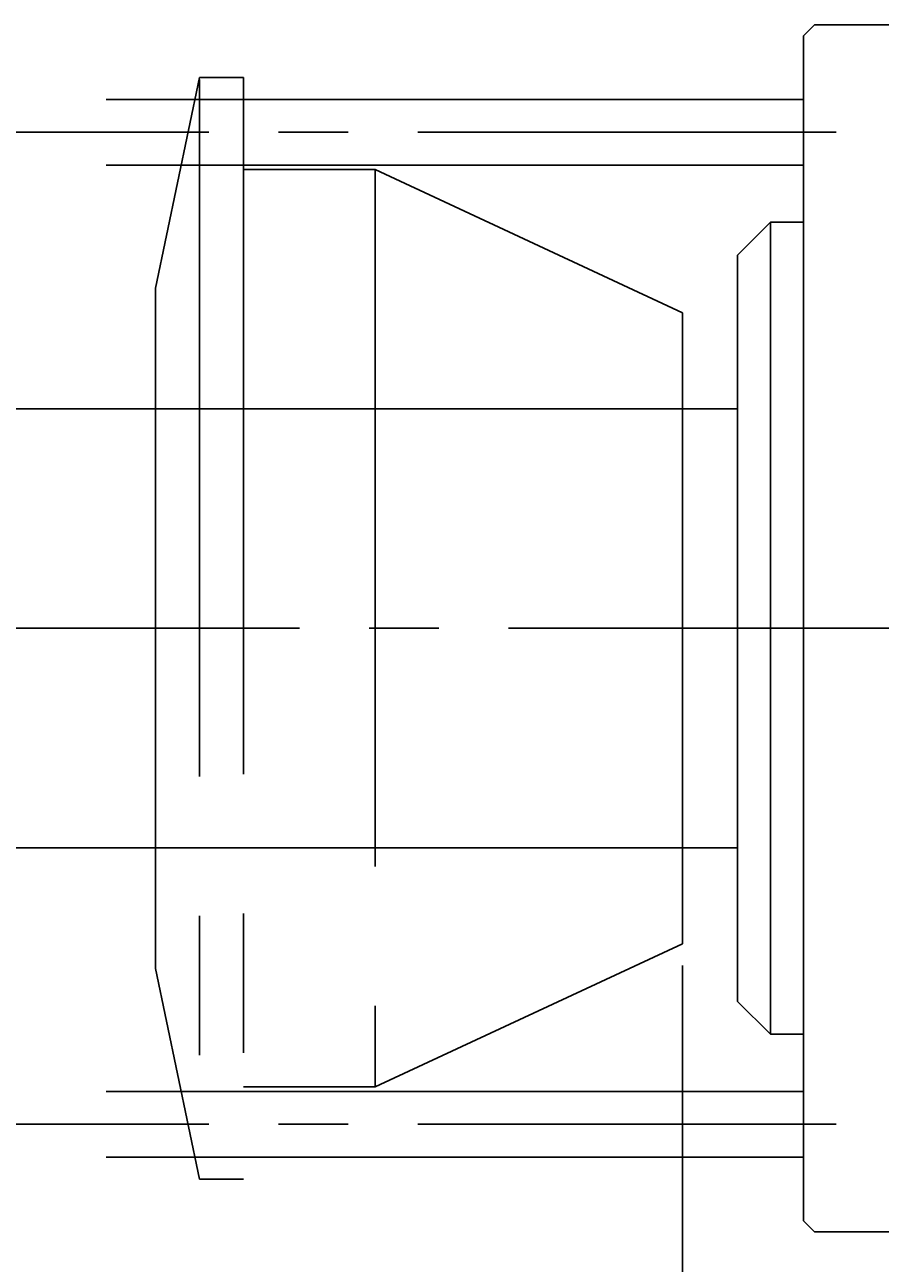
# Model space of a CAD drawing. Extents: x 92 to 431, y 116 to 282.
# Tile 4 of 5: x 170 to 209, y 182 to 239. Entities that reach past the tile are written whole.
import ezdxf

# ---------------------------------------------------------------- set-up
doc = ezdxf.new("R2010")
doc.units = 0
doc.header["$MEASUREMENT"] = 0
doc.header["$PDMODE"] = 3
doc.header["$PDSIZE"] = 2
doc.linetypes.add('CENTER2', pattern=[28.575, 19.05, -3.175, 3.175, -3.175])
doc.linetypes.add('PHANTOM', pattern=[63.5, 31.75, -6.35, 6.35, -6.35, 6.35, -6.35])
doc.layers.get('0').update_dxf_attribs({"linetype": 'CONTINUOUS'})
doc.layers.get('DEFPOINTS').update_dxf_attribs({"linetype": 'CONTINUOUS'})
for name, color, linetype in [('35-0-CON', 7, 'CONTINUOUS'), ('図形', 7, 'CONTINUOUS'), ('寸法_文字', 3, 'CONTINUOUS')]:
    doc.layers.add(name, color=color, linetype=linetype)
doc.layers.get('0').off()
doc.styles.add('DIMENSION', font='isocp.shx', dxfattribs={"bigfont": 'bigfont.shx'})
doc.dimstyles.get("Standard").update_dxf_attribs({"dimtxt": 0.18, "dimasz": 0.18, "dimexe": 0.18, "dimexo": 0.0625, "dimgap": 0.09, "dimtad": 0, "dimtih": 1, "dimtoh": 1, "dimdec": 4, "dimzin": 0, "dimdsep": 46, "dimtxsty": 'DIMENSION', "dimcen": 0.09, "dimadec": 0, "dimazin": 0, "dimtfac": 1, "dimtdec": 4, "dimtofl": 0, "dimtmove": 2, "dimatfit": 3, "dimfxl": 1, "dimtolj": 1, "dimarcsym": 0})

# ---------------------------------------------------------------- blocks, each defined once
blk = doc.blocks.new('_OPEN30')
at = {"color": 0, "linetype": 'ByBlock'}
for p, q in [((-1, 0.2679), (0, 0)), ((0, 0), (-1, -0.2679)), ((0, 0), (-1, 0))]:
    blk.add_line(p, q, dxfattribs=at)
blk = doc.blocks.new('*U18')
at = {"layer": '寸法_文字', "color": 3, "style": 'DIMENSION'}
blk.add_text('50', height=9, dxfattribs=at).set_placement((169.064, 146))
blk = doc.blocks.new('*D17')
at = {"layer": 'DEFPOINTS', "color": 0}
for p in [(150.368, 196.829), (200.368, 196.829), (150.368, 145)]:
    blk.add_point(p, dxfattribs=at)
at = {"layer": '寸法_文字', "color": 3}
for p, q in [((150.368, 195.829), (150.368, 141)), ((200.368, 195.829), (200.368, 141)), ((194.368, 145), (156.368, 145))]:
    blk.add_line(p, q, dxfattribs=at)
at = {"layer": '35-0-CON'}
blk.add_blockref('*U18', (0, 0), dxfattribs=at)
at = {"layer": '寸法_文字', "color": 3, "xscale": 6, "yscale": 6, "zscale": 6, "rotation": 180}
blk.add_blockref('_OPEN30', (150.368, 145), dxfattribs=at)
at = {"layer": '寸法_文字', "color": 3, "xscale": 6, "yscale": 6, "zscale": 6}
blk.add_blockref('_OPEN30', (200.368, 145), dxfattribs=at)
blk = doc.blocks.new('*U22')
at = {"layer": '寸法_文字', "color": 3, "style": 'DIMENSION'}
blk.add_text('226', height=9, dxfattribs=at).set_placement((229.809, 121))
blk = doc.blocks.new('*D21')
at = {"layer": 'DEFPOINTS', "color": 0}
for p in [(126.368, 195.701), (352.368, 180.399), (352.368, 120)]:
    blk.add_point(p, dxfattribs=at)
at = {"layer": '寸法_文字', "color": 3}
for p, q in [((126.368, 194.701), (126.368, 116)), ((352.368, 179.399), (352.368, 116)), ((132.368, 120), (346.368, 120))]:
    blk.add_line(p, q, dxfattribs=at)
at = {"layer": '35-0-CON'}
blk.add_blockref('*U22', (0, 0), dxfattribs=at)
at = {"layer": '寸法_文字', "color": 3, "xscale": 6, "yscale": 6, "zscale": 6, "rotation": 180}
blk.add_blockref('_OPEN30', (126.368, 120), dxfattribs=at)
at = {"layer": '寸法_文字', "color": 3, "xscale": 6, "yscale": 6, "zscale": 6}
blk.add_blockref('_OPEN30', (352.368, 120), dxfattribs=at)

msp = doc.modelspace()

# ---------------------------------------------------------------- linework, layer by layer
at = {"layer": '図形', "color": 7, "linetype": 'Continuous'}
for p, q in [((205.86775, 238.20049), (206.36775, 238.70049)), ((205.86775, 238.20049), (206.36775, 238.70049)), ((205.86775, 211.20069), (205.86775, 238.20049)), ((205.86775, 236.20434), (205.86775, 238.20049)), ((211.36775, 238.70049), (206.36775, 238.70049)), ((204.36775, 229.70022), (202.86775, 228.20022)), ((204.36775, 229.70022), (202.86775, 228.20022)), ((205.86775, 229.70022), (204.36775, 229.70022)), ((204.36775, 229.70022), (204.36775, 192.70117)), ((202.86775, 228.20022), (202.86775, 211.20069)), ((202.86775, 228.20022), (202.86775, 221.20022)), ((202.86775, 228.20022), (202.86775, 221.20022)), ((202.86775, 226.70022), (202.86775, 221.20022)), ((202.86775, 221.20022), (150.36775, 221.20022)), ((202.86775, 195.20117), (202.86775, 211.20069)), ((205.86775, 211.20069), (205.86775, 186.19705)), ((202.86775, 201.20022), (150.36775, 201.20022)), ((202.86775, 194.20117), (202.86775, 201.20117)), ((202.86775, 195.70117), (202.86775, 201.20117)), ((202.86775, 194.20117), (202.86775, 201.20117)), ((204.36775, 192.70117), (202.86775, 194.20117)), ((204.36775, 192.70117), (202.86775, 194.20117)), ((205.86775, 192.70117), (204.36775, 192.70117)), ((205.86775, 186.19705), (205.86775, 184.20089)), ((205.86775, 186.19705), (205.86775, 184.20089)), ((205.86775, 184.20089), (206.36775, 183.70089)), ((205.86775, 184.20089), (206.36775, 183.70089)), ((211.36775, 183.70089), (206.36775, 183.70089))]:
    msp.add_line(p, q, dxfattribs=at)
at = {"layer": '図形', "color": 5, "linetype": 'PHANTOM'}
for p, q in [((176.36775, 226.70069), (178.36775, 236.30069)), ((178.36775, 236.30069), (180.36775, 236.30069)), ((178.36775, 236.20069), (178.36775, 186.20069)), ((180.36775, 236.30069), (180.36775, 186.10069)), ((205.86775, 235.30069), (131.86775, 235.30069)), ((205.86775, 232.30069), (131.86775, 232.30069)), ((186.36775, 232.10069), (180.36775, 232.10069)), ((182.76775, 232.10069), (186.36572, 232.10069)), ((186.36775, 232.10069), (200.36775, 225.57238)), ((186.36775, 232.10069), (186.36775, 190.30069)), ((176.36775, 226.70069), (176.36775, 211.20069)), ((200.36775, 196.829), (200.36775, 225.57238)), ((176.36775, 195.70069), (176.36775, 211.20069)), ((186.36775, 190.30069), (200.36775, 196.829)), ((176.36775, 195.70069), (178.36775, 186.10069)), ((180.36775, 190.30069), (186.36572, 190.30069)), ((205.86775, 190.10069), (131.86775, 190.10069)), ((205.86775, 187.10069), (131.86775, 187.10069)), ((178.36775, 186.10069), (180.36775, 186.10069))]:
    msp.add_line(p, q, dxfattribs=at)
at = {"layer": '図形', "color": 3, "linetype": 'CENTER2'}
for p, q in [((207.36775, 233.80069), (128.36775, 233.80069)), ((354.36775, 211.20069), (124.36775, 211.20069)), ((207.36775, 188.60069), (128.36775, 188.60069))]:
    msp.add_line(p, q, dxfattribs=at)

# ---------------------------------------------------------------- dimensions: what is measured, and where the dimension line sits
at = {"layer": '寸法_文字'}
for base, p1, p2, picture, middle in [((150.36775, 145), (200.36775, 196.829), (150.36775, 196.829), '*D17', (175.36775, 150.5)), ((352.36775, 120), (126.36775, 195.70069), (352.36775, 180.39911), '*D21', (239.36775, 125.50089))]:
    dim = msp.add_linear_dim(base=base, p1=p1, p2=p2, dimstyle='STANDARD', override={"dimscale": 2}, dxfattribs=at)
    dim.commit()
    dim.dimension.update_dxf_attribs({"geometry": picture, "text_midpoint": middle})

doc.saveas('drawing.dxf')
